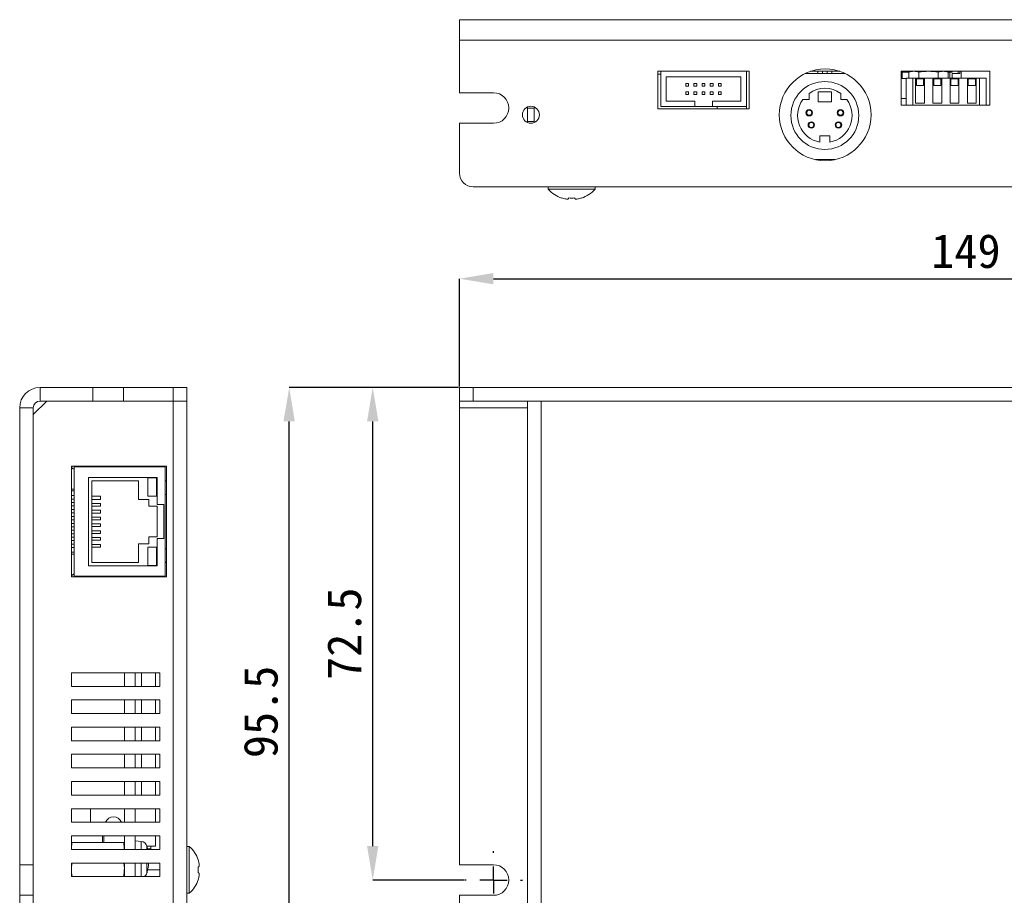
# Model space of a CAD drawing. Header units: millimetres. Extents: x 38 to 175, y 30 to 134.
# Tile 2 of 3: x 38 to 110, y 69 to 134. Entities that reach past the tile are written whole.
import ezdxf

# ---------------------------------------------------------------- set-up
doc = ezdxf.new("R2010")
doc.units = ezdxf.units.MM
doc.header["$PDSIZE"] = -1
doc.linetypes.add('CENTER', pattern=[10.16, 6.35, -1.27, 1.27, -1.27])
doc.layers.add('標註文字', color=4, linetype='Continuous')
doc.styles.add('SLDTEXTSTYLE3', font='kaiu.ttf')
doc.dimstyles.new('SLDDIMSTYLE0', dxfattribs={"dimtxt": 2.5, "dimasz": 2.5, "dimexe": 0, "dimexo": 0.0625, "dimtad": 1, "dimlfac": 2, "dimrnd": 1e-09, "dimzin": 12, "dimdsep": 46, "dimtxsty": 'SLDTEXTSTYLE3', "dimsah": 1, "dimcen": 0.09, "dimadec": 0, "dimazin": 3, "dimtfac": 1, "dimtofl": 0, "dimtmove": 0, "dimatfit": 3, "dimfxl": 0, "dimfrac": 2, "dimtolj": 1, "dimtzin": 12, "dimarcsym": 0})

# ---------------------------------------------------------------- blocks, each defined once
blk = doc.blocks.new('_D_2')
at = {"layer": 'Defpoints', "color": 0, "transparency": 16777216}
for p in [(144.531, 114.503), (70.031, 106.503), (144.531, 106.503)]:
    blk.add_point(p, dxfattribs=at)
at = {"layer": '標註文字', "color": 0, "lineweight": -2, "transparency": 16777216}
for p, q in [((70.031, 106.566), (70.031, 114.503)), ((72.531, 114.503), (142.031, 114.503)), ((144.531, 106.566), (144.531, 114.503))]:
    blk.add_line(p, q, dxfattribs=at)
at = {"layer": '標註文字', "color": 0, "transparency": 16777216}
for points in [[(72.531, 114.92), (72.531, 114.087), (70.031, 114.503)], [(142.031, 114.92), (142.031, 114.087), (144.531, 114.503)]]:
    blk.add_solid(points, dxfattribs=at)
at = {"layer": '標註文字', "color": 0, "lineweight": 9, "transparency": 16777216, "insert": (107.281, 117.794), "char_height": 2.5, "attachment_point": 2, "style": 'SLDTEXTSTYLE3'}
blk.add_mtext('\\A1;149', dxfattribs=at)
blk = doc.blocks.new('_D_3')
at = {"layer": 'Defpoints', "color": 0, "transparency": 16777216}
for p in [(63.649, 106.503), (70.031, 106.503), (70.406, 70.253)]:
    blk.add_point(p, dxfattribs=at)
at = {"layer": '標註文字', "color": 0, "lineweight": -2, "transparency": 16777216}
for p, q in [((69.968, 106.503), (63.649, 106.503)), ((63.649, 72.753), (63.649, 104.003)), ((70.343, 70.253), (63.649, 70.253))]:
    blk.add_line(p, q, dxfattribs=at)
at = {"layer": '標註文字', "color": 0, "transparency": 16777216}
for points in [[(63.232, 104.003), (64.066, 104.003), (63.649, 106.503)], [(63.232, 72.753), (64.066, 72.753), (63.649, 70.253)]]:
    blk.add_solid(points, dxfattribs=at)
at = {"layer": '標註文字', "color": 0, "lineweight": 9, "transparency": 16777216, "insert": (60.299, 88.378), "char_height": 2.5, "attachment_point": 2, "rotation": 90, "style": 'SLDTEXTSTYLE3'}
blk.add_mtext('\\A1;72.5', dxfattribs=at)
blk = doc.blocks.new('_D_4')
at = {"layer": 'Defpoints', "color": 0, "transparency": 16777216}
for p in [(57.504, 106.503), (70.031, 106.503), (71.031, 58.753)]:
    blk.add_point(p, dxfattribs=at)
at = {"layer": '標註文字', "color": 0, "lineweight": -2, "transparency": 16777216}
for p, q in [((69.968, 106.503), (57.504, 106.503)), ((57.504, 61.253), (57.504, 104.003)), ((70.968, 58.753), (57.504, 58.753))]:
    blk.add_line(p, q, dxfattribs=at)
at = {"layer": '標註文字', "color": 0, "transparency": 16777216}
for points in [[(57.087, 104.003), (57.92, 104.003), (57.504, 106.503)], [(57.087, 61.253), (57.92, 61.253), (57.504, 58.753)]]:
    blk.add_solid(points, dxfattribs=at)
at = {"layer": '標註文字', "color": 0, "lineweight": 9, "transparency": 16777216, "insert": (54.154, 82.628), "char_height": 2.5, "attachment_point": 2, "rotation": 90, "style": 'SLDTEXTSTYLE3'}
blk.add_mtext('\\A1;95.5', dxfattribs=at)
blk = doc.blocks.new('SW_CENTERMARKSYMBOL_0')
at = {"layer": '標註文字', "color": 0}
for p, q in [((0, 2), (0, 2.125)), ((0, 0), (0, 1)), ((-2, 0), (-2.125, 0)), ((0, 0), (-1, 0)), ((0, 0), (0, -1)), ((0, 0), (1, 0)), ((2, 0), (2.125, 0)), ((0, -2), (0, -2.125))]:
    blk.add_line(p, q, dxfattribs=at)

msp = doc.modelspace()

# ---------------------------------------------------------------- linework, layer by layer
at = {"color": 7, "lineweight": 9}
for p, q in [((70.0307, 132.0648), (70.0307, 133.5648)), ((70.0307, 133.5648), (144.5307, 133.5648)), ((70.0307, 132.0648), (144.5307, 132.0648)), ((70.0307, 128.1898), (70.0307, 132.0648)), ((84.6307, 129.7648), (84.6307, 127.0148)), ((91.3307, 129.7648), (84.6307, 129.7648)), ((84.8307, 129.7648), (84.8307, 127.1648)), ((91.1307, 127.1648), (91.1307, 129.7648)), ((91.3307, 127.0148), (91.3307, 129.7648)), ((98.0034, 129.7648), (95.8581, 129.7648)), ((96.3807, 129.7648), (96.3807, 129.6148)), ((96.7332, 129.7648), (96.7332, 129.6148)), ((97.0783, 129.7648), (97.0783, 129.6148)), ((97.4307, 129.6148), (97.4307, 129.7648)), ((102.5307, 129.7648), (102.5307, 127.2648)), ((109.0307, 129.7648), (102.5307, 129.7648)), ((102.6007, 129.7148), (102.5307, 129.7148)), ((102.6007, 129.7148), (102.6007, 129.2448)), ((103.0941, 129.7148), (102.6007, 129.7148)), ((103.0557, 129.7648), (103.0557, 129.7148)), ((103.2807, 129.7648), (103.0874, 129.713)), ((103.0874, 129.2648), (103.0874, 129.713)), ((103.809, 129.2648), (103.809, 129.713)), ((105.2524, 129.2648), (105.2524, 129.713)), ((105.9741, 129.713), (105.7807, 129.7648)), ((106.1107, 129.7148), (105.9673, 129.7148)), ((105.9741, 129.2648), (105.9741, 129.713)), ((106.1107, 129.2648), (106.1107, 129.7148)), ((106.2807, 129.7148), (106.1107, 129.7148)), ((106.2807, 129.7148), (106.2807, 129.7648)), ((106.7016, 129.5948), (106.7016, 129.7648)), ((106.8307, 129.5948), (106.8307, 129.7648)), ((106.9307, 129.7648), (106.9307, 129.2648)), ((109.0307, 127.2648), (109.0307, 129.7648)), ((84.6307, 129.5648), (84.8307, 129.5648)), ((90.7307, 129.3648), (85.2307, 129.3648)), ((85.2307, 129.3648), (85.2307, 127.5648)), ((90.7307, 127.5648), (90.7307, 129.3648)), ((95.4857, 129.6148), (98.3758, 129.6148)), ((102.6007, 129.2448), (102.8807, 129.2448)), ((102.8807, 129.2648), (102.8807, 127.2648)), ((102.8807, 129.2648), (103.3807, 129.2648)), ((103.3807, 129.2648), (103.3807, 127.2648)), ((103.5807, 129.2648), (103.3807, 129.2648)), ((103.5807, 129.2648), (103.5807, 127.4148)), ((104.2307, 129.2648), (103.5807, 129.2648)), ((103.6407, 128.7298), (103.6407, 129.2048)), ((103.6407, 129.2048), (104.1707, 129.2048)), ((104.1707, 129.2048), (104.1707, 128.7298)), ((104.2307, 127.4148), (104.2307, 129.2648)), ((104.8507, 129.2648), (104.2307, 129.2648)), ((104.8507, 129.2648), (104.8507, 127.4148)), ((105.5007, 129.2648), (104.8507, 129.2648)), ((104.9107, 128.7298), (104.9107, 129.2048)), ((104.9107, 129.2048), (105.4407, 129.2048)), ((105.4407, 129.2048), (105.4407, 128.7298)), ((105.5007, 127.4148), (105.5007, 129.2648)), ((106.1207, 129.2648), (105.5007, 129.2648)), ((106.1207, 129.2648), (106.1207, 127.4148)), ((106.7707, 129.2648), (106.1207, 129.2648)), ((106.1807, 128.7298), (106.1807, 129.2048)), ((106.1807, 129.2048), (106.7107, 129.2048)), ((106.2807, 129.2648), (106.2807, 129.5948)), ((106.2807, 129.5948), (106.7016, 129.5948)), ((106.7016, 129.5948), (106.8307, 129.5948)), ((106.7107, 129.2048), (106.7107, 128.7298)), ((106.7707, 127.4148), (106.7707, 129.2648)), ((107.3907, 129.2648), (106.7707, 129.2648)), ((107.3907, 129.2648), (107.3907, 127.4148)), ((108.0407, 129.2648), (107.3907, 129.2648)), ((107.4507, 129.2048), (107.9807, 129.2048)), ((107.4507, 128.7298), (107.4507, 129.2048)), ((107.9807, 129.2048), (107.9807, 128.7298)), ((108.0407, 127.4148), (108.0407, 129.2648)), ((108.2807, 129.2648), (108.0407, 129.2648)), ((108.2807, 127.2648), (108.2807, 129.2648)), ((108.2807, 129.2648), (108.7807, 129.2648)), ((108.7807, 129.2648), (108.7807, 127.2648)), ((86.6807, 128.6648), (86.6807, 128.8648)), ((86.6807, 128.8648), (86.8807, 128.8648)), ((86.8807, 128.6648), (86.6807, 128.6648)), ((86.6807, 128.0648), (86.6807, 128.2648)), ((86.6807, 128.2648), (86.8807, 128.2648)), ((86.8807, 128.8648), (86.8807, 128.6648)), ((86.8807, 128.2648), (86.8807, 128.0648)), ((87.2807, 128.8648), (87.4807, 128.8648)), ((87.2807, 128.6648), (87.2807, 128.8648)), ((87.4807, 128.6648), (87.2807, 128.6648)), ((87.2807, 128.0648), (87.2807, 128.2648)), ((87.2807, 128.2648), (87.4807, 128.2648)), ((87.4807, 128.8648), (87.4807, 128.6648)), ((87.4807, 128.2648), (87.4807, 128.0648)), ((87.8807, 128.6648), (87.8807, 128.8648)), ((87.8807, 128.8648), (88.0807, 128.8648)), ((88.0807, 128.6648), (87.8807, 128.6648)), ((87.8807, 128.0648), (87.8807, 128.2648)), ((87.8807, 128.2648), (88.0807, 128.2648)), ((88.0807, 128.8648), (88.0807, 128.6648)), ((88.0807, 128.2648), (88.0807, 128.0648)), ((88.4807, 128.8648), (88.6807, 128.8648)), ((88.4807, 128.6648), (88.4807, 128.8648)), ((88.6807, 128.6648), (88.4807, 128.6648)), ((88.4807, 128.0648), (88.4807, 128.2648)), ((88.4807, 128.2648), (88.6807, 128.2648)), ((88.6807, 128.8648), (88.6807, 128.6648)), ((88.6807, 128.2648), (88.6807, 128.0648)), ((89.0807, 128.8648), (89.2807, 128.8648)), ((89.0807, 128.6648), (89.0807, 128.8648)), ((89.2807, 128.6648), (89.0807, 128.6648)), ((89.0807, 128.0648), (89.0807, 128.2648)), ((89.0807, 128.2648), (89.2807, 128.2648)), ((89.2807, 128.8648), (89.2807, 128.6648)), ((89.2807, 128.2648), (89.2807, 128.0648)), ((97.4057, 128.2648), (96.4057, 128.2648)), ((96.4057, 127.5148), (96.4057, 128.2648)), ((97.4057, 128.2648), (97.4057, 127.5148)), ((104.1707, 128.7298), (103.6407, 128.7298)), ((105.4407, 128.7298), (104.9107, 128.7298)), ((106.7107, 128.7298), (106.1807, 128.7298)), ((107.9807, 128.7298), (107.4507, 128.7298)), ((72.5307, 128.1898), (70.0307, 128.1898)), ((85.2307, 127.5648), (87.3307, 127.5648)), ((86.8807, 128.0648), (86.6807, 128.0648)), ((87.4807, 128.0648), (87.2807, 128.0648)), ((87.3307, 127.5648), (87.3307, 127.1648)), ((88.0807, 128.0648), (87.8807, 128.0648)), ((88.6807, 128.0648), (88.4807, 128.0648)), ((88.6307, 127.5648), (88.6307, 127.1648)), ((88.6307, 127.5648), (90.7307, 127.5648)), ((89.2807, 128.0648), (89.0807, 128.0648)), ((95.2795, 127.6791), (95.7415, 127.6791)), ((95.7415, 127.6791), (95.7415, 128.1411)), ((96.4057, 127.5148), (97.4057, 127.5148)), ((98.0699, 128.1411), (98.0699, 127.6791)), ((98.0699, 127.6791), (98.532, 127.6791)), ((102.8807, 127.7648), (102.6307, 127.7648)), ((75.0307, 127.0648), (75.0307, 127.1377)), ((75.5307, 127.0648), (75.0307, 127.0648)), ((75.0307, 127.0648), (75.0307, 126.0648)), ((75.5307, 127.0648), (75.5307, 127.1377)), ((75.5307, 126.0648), (75.5307, 127.0648)), ((84.6307, 127.0148), (91.3307, 127.0148)), ((84.8307, 127.1648), (87.3307, 127.1648)), ((87.3307, 127.1648), (88.6307, 127.1648)), ((88.6307, 127.1648), (91.1307, 127.1648)), ((88.9807, 127.0148), (88.9807, 127.1648)), ((91.1307, 127.0148), (91.1307, 127.1648)), ((102.5307, 127.2648), (109.0307, 127.2648)), ((103.5807, 127.4148), (104.2307, 127.4148)), ((104.8507, 127.4148), (105.5007, 127.4148)), ((106.1207, 127.4148), (106.7707, 127.4148)), ((107.3907, 127.4148), (108.0407, 127.4148)), ((75.0307, 126.0648), (75.5307, 126.0648)), ((75.0307, 125.992), (75.0307, 126.0648)), ((75.5307, 125.992), (75.5307, 126.0648)), ((70.0307, 122.2648), (70.0307, 125.9398)), ((70.0307, 125.9398), (72.5307, 125.9398)), ((97.2807, 125.0148), (96.5307, 125.0148)), ((96.5307, 125.0148), (96.5307, 124.5503)), ((97.2807, 125.0148), (97.2807, 124.5503)), ((97.6383, 123.2648), (96.2232, 123.2648)), ((71.0307, 121.2648), (143.5307, 121.2648)), ((76.5557, 121.2648), (76.5557, 121.0935)), ((78.2807, 121.0935), (76.5557, 121.0935)), ((80.0057, 121.0935), (78.2807, 121.0935)), ((80.0057, 121.0935), (80.0057, 121.2648)), ((77.5557, 120.4321), (77.5557, 120.4442)), ((78.0507, 120.3998), (78.0507, 120.4442)), ((78.5107, 120.4442), (78.5107, 120.3998)), ((79.0057, 120.4442), (79.0057, 120.4321)), ((39.1813, 106.5033), (39.1813, 105.5033)), ((43.0563, 106.5033), (39.1813, 106.5033)), ((43.0563, 106.5033), (43.0563, 105.5033)), ((45.3063, 106.5033), (43.0563, 106.5033)), ((44.9774, 106.5039), (44.9774, 106.5033)), ((45.3063, 106.5033), (45.3063, 105.5033)), ((48.9813, 106.5033), (45.3063, 106.5033)), ((48.9813, 105.5033), (48.9813, 106.5033)), ((48.9813, 106.5033), (49.9813, 106.5033)), ((48.9825, 106.5039), (48.9825, 106.5033)), ((49.9813, 106.5033), (49.9813, 105.5033)), ((70.0307, 105.5033), (70.0307, 106.5033)), ((70.0307, 106.5033), (71.0307, 106.5033)), ((71.0307, 106.5033), (71.0307, 105.5033)), ((71.0307, 106.5033), (143.5307, 106.5033)), ((39.6813, 105.5033), (38.6813, 104.5033)), ((43.0563, 105.5033), (39.1813, 105.5033)), ((43.0563, 105.5033), (45.3063, 105.5033)), ((48.9813, 105.5033), (45.3063, 105.5033)), ((49.9813, 105.5033), (48.9813, 105.5033)), ((48.9813, 105.5033), (48.9813, 59.3033)), ((49.9813, 105.5033), (49.9813, 59.7533)), ((71.0307, 105.5033), (70.0307, 105.5033)), ((70.0307, 105.5033), (70.0307, 105.0033)), ((71.0307, 105.5033), (143.5307, 105.5033)), ((75.0307, 105.5033), (75.0307, 59.3033)), ((76.0307, 105.5033), (76.0307, 59.7533)), ((138.5307, 105.5033), (76.0307, 105.5033)), ((38.6813, 105.0033), (37.6813, 105.0033)), ((37.6813, 105.0033), (37.6813, 71.3783)), ((38.6813, 105.0033), (38.6813, 71.3783)), ((70.0307, 105.0033), (70.0307, 71.3783)), ((48.4813, 100.7033), (41.4813, 100.7033)), ((41.4813, 100.7033), (41.4813, 92.5533)), ((41.668, 100.7033), (41.6783, 100.6533)), ((43.1313, 100.6533), (43.1337, 100.7033)), ((44.1292, 100.7033), (44.1313, 100.6533)), ((45.9313, 100.6533), (45.9337, 100.7033)), ((46.9292, 100.7033), (46.9313, 100.6533)), ((47.9813, 100.7033), (47.9813, 100.6533)), ((48.4813, 92.5533), (48.4813, 100.7033)), ((41.5518, 100.5783), (41.4813, 100.5783)), ((41.6813, 100.5033), (41.6413, 100.5033)), ((41.6813, 100.6533), (41.6783, 100.6533)), ((41.6813, 100.6533), (43.1313, 100.6533)), ((41.6813, 92.6033), (41.6813, 100.6533)), ((43.1313, 100.6533), (44.1313, 100.6533)), ((44.1313, 100.6533), (45.9313, 100.6533)), ((45.9313, 100.6533), (46.9313, 100.6533)), ((46.9313, 100.6533), (48.3813, 100.6533)), ((48.3813, 99.6283), (48.3813, 100.6533)), ((42.7313, 99.8783), (42.7313, 93.3783)), ((47.7813, 99.8783), (42.7313, 99.8783)), ((42.9813, 99.6283), (46.4313, 99.6283)), ((42.9813, 93.6283), (42.9813, 99.6283)), ((46.4313, 99.6283), (46.4313, 98.2533)), ((47.1063, 99.8533), (47.7563, 99.8533)), ((47.1063, 99.8533), (47.1063, 98.5033)), ((47.7563, 98.5033), (47.7563, 99.8533)), ((47.7813, 97.8783), (47.7813, 99.8783)), ((48.3813, 99.6283), (48.3813, 98.6283)), ((41.4813, 99.0283), (41.6813, 99.0283)), ((43.6313, 98.5033), (43.6313, 98.2647)), ((47.1063, 98.5033), (47.7563, 98.5033)), ((48.3813, 94.6283), (48.3813, 98.6283)), ((43.6313, 97.9647), (43.6313, 97.7628)), ((46.4313, 98.2533), (47.1813, 98.2533)), ((47.1813, 98.2533), (47.1813, 97.7533)), ((48.2813, 97.8783), (47.7813, 97.8783)), ((48.2813, 95.3783), (48.2813, 97.8783)), ((43.6313, 97.4628), (43.6313, 97.2609)), ((47.1813, 97.7533), (47.7813, 97.7533)), ((47.7813, 97.7533), (47.7813, 95.5033)), ((49.9813, 97.3295), (49.9819, 97.3295)), ((43.6313, 96.9609), (43.6313, 96.759)), ((43.6313, 96.459), (43.6313, 96.2571)), ((75.0301, 96.468), (75.0307, 96.468)), ((43.6313, 95.9571), (43.6313, 95.7552)), ((43.6313, 95.4552), (43.6313, 95.2533)), ((43.6313, 94.9533), (43.6313, 94.7533)), ((46.4313, 95.0033), (46.4313, 93.6283)), ((47.1813, 95.0033), (46.4313, 95.0033)), ((47.1813, 95.5033), (47.1813, 95.0033)), ((47.7813, 95.5033), (47.1813, 95.5033)), ((47.7813, 93.3783), (47.7813, 95.3783)), ((47.7813, 95.3783), (48.2813, 95.3783)), ((41.6813, 94.2283), (41.4813, 94.2283)), ((47.1063, 94.7533), (47.1063, 93.4033)), ((47.7563, 94.7533), (47.1063, 94.7533)), ((47.7563, 93.4033), (47.7563, 94.7533)), ((48.3813, 94.6283), (48.3813, 93.6283)), ((49.9813, 94.5295), (49.9819, 94.5295)), ((75.0301, 94.468), (75.0307, 94.468)), ((46.4313, 93.6283), (42.9813, 93.6283)), ((48.3813, 92.6033), (48.3813, 93.6283)), ((41.6413, 92.7533), (41.6813, 92.7533)), ((42.7313, 93.3783), (47.7813, 93.3783)), ((47.1063, 93.4033), (47.7563, 93.4033)), ((41.4813, 92.6783), (41.5518, 92.6783)), ((41.4813, 92.5533), (48.4813, 92.5533)), ((41.6783, 92.6033), (41.6663, 92.5533)), ((41.6783, 92.6033), (41.6813, 92.6033)), ((43.1313, 92.6033), (41.6813, 92.6033)), ((44.1313, 92.6033), (43.1313, 92.6033)), ((43.1313, 92.6033), (43.1337, 92.5533)), ((44.1292, 92.5533), (44.1313, 92.6033)), ((45.9313, 92.6033), (44.1313, 92.6033)), ((45.3813, 92.5533), (45.3813, 92.6033)), ((46.9313, 92.6033), (45.9313, 92.6033)), ((45.9313, 92.6033), (45.9337, 92.5533)), ((46.9292, 92.5533), (46.9313, 92.6033)), ((48.3813, 92.6033), (46.9313, 92.6033)), ((47.6813, 92.6033), (47.6813, 92.5533)), ((49.9813, 91.7295), (49.9819, 91.7295)), ((49.9813, 90.3295), (49.9819, 90.3295)), ((49.9813, 88.9295), (49.9819, 88.9295)), ((49.9813, 87.5295), (49.9819, 87.5295)), ((41.4813, 85.5033), (41.4813, 84.5033)), ((47.9813, 85.5033), (41.4813, 85.5033)), ((45.3813, 84.5033), (45.3813, 85.5033)), ((46.1813, 84.5033), (46.1813, 85.5033)), ((46.6313, 85.5033), (46.6313, 84.5033)), ((47.6813, 85.5033), (47.6813, 84.5033)), ((47.9813, 84.5033), (47.9813, 85.5033)), ((41.4813, 84.5033), (47.9813, 84.5033)), ((41.4813, 83.5033), (41.4813, 82.5033)), ((47.9813, 83.5033), (41.4813, 83.5033)), ((45.3813, 82.5033), (45.3813, 83.5033)), ((46.1813, 82.5033), (46.1813, 83.5033)), ((46.6313, 83.5033), (46.6313, 82.5033)), ((47.6813, 83.5033), (47.6813, 82.5033)), ((47.9813, 82.5033), (47.9813, 83.5033)), ((49.9813, 83.3295), (49.9819, 83.3295)), ((41.4813, 82.5033), (47.9813, 82.5033)), ((41.4813, 81.5033), (41.4813, 80.5033)), ((47.9813, 81.5033), (41.4813, 81.5033)), ((45.3813, 80.5033), (45.3813, 81.5033)), ((46.1813, 80.5033), (46.1813, 81.5033)), ((46.6313, 81.5033), (46.6313, 80.5033)), ((47.6813, 81.5033), (47.6813, 80.5033)), ((47.9813, 80.5033), (47.9813, 81.5033)), ((41.4813, 80.5033), (47.9813, 80.5033)), ((49.9813, 80.5295), (49.9819, 80.5295)), ((41.4813, 79.5033), (41.4813, 78.5033)), ((47.9813, 79.5033), (41.4813, 79.5033)), ((45.3813, 78.5033), (45.3813, 79.5033)), ((46.1813, 78.5033), (46.1813, 79.5033)), ((46.6313, 79.5033), (46.6313, 78.5033)), ((47.6813, 79.5033), (47.6813, 78.5033)), ((47.9813, 78.5033), (47.9813, 79.5033)), ((41.4813, 78.5033), (47.9813, 78.5033)), ((41.4813, 77.5033), (41.4813, 76.5033)), ((47.9813, 77.5033), (41.4813, 77.5033)), ((45.3813, 76.5033), (45.3813, 77.5033)), ((46.1813, 76.5033), (46.1813, 77.5033)), ((46.6313, 77.5033), (46.6313, 76.5033)), ((47.6813, 77.5033), (47.6813, 76.5033)), ((47.9813, 76.5033), (47.9813, 77.5033)), ((41.4813, 76.5033), (47.9813, 76.5033)), ((41.4813, 75.5033), (41.4813, 74.5033)), ((47.9813, 75.5033), (41.4813, 75.5033)), ((42.8813, 75.5033), (42.8813, 74.5033)), ((45.3813, 74.5033), (45.3813, 75.5033)), ((46.1813, 74.5033), (46.1813, 75.5033)), ((47.6813, 75.5033), (47.6813, 74.5033)), ((47.9813, 74.5033), (47.9813, 75.5033)), ((49.9813, 74.9295), (49.9819, 74.9295)), ((41.4813, 74.5033), (47.9813, 74.5033)), ((41.4813, 73.5033), (41.4813, 72.5033)), ((47.9813, 73.5033), (41.4813, 73.5033)), ((43.7813, 73.5033), (43.7813, 73.0033)), ((43.8813, 73.0033), (43.8813, 73.5033)), ((45.3813, 72.5033), (45.3813, 73.5033)), ((46.1813, 72.5033), (46.1813, 73.5033)), ((47.6813, 73.5033), (47.6813, 72.7533)), ((47.9813, 72.5033), (47.9813, 73.5033)), ((49.9813, 73.5295), (49.9819, 73.5295)), ((41.4813, 72.5033), (47.9813, 72.5033)), ((45.3295, 73.0033), (41.5331, 73.0033)), ((46.6049, 73.0912), (46.1813, 73.1283)), ((47.035, 72.7533), (47.6813, 72.7533)), ((47.0636, 72.6533), (47.0586, 72.6533)), ((47.0837, 72.5533), (47.3313, 72.5533)), ((47.3313, 72.5533), (47.3313, 72.7533)), ((50.1526, 72.7283), (49.9813, 72.7283)), ((50.1526, 72.7283), (50.1526, 71.0033)), ((50.8019, 71.7283), (50.814, 71.7283)), ((37.6813, 71.3783), (38.6813, 71.3783)), ((37.6813, 71.3783), (37.6813, 69.1283)), ((38.6813, 69.1283), (38.6813, 71.3783)), ((41.5124, 71.5033), (41.4813, 71.1283)), ((47.9813, 71.5033), (41.4813, 71.5033)), ((41.4813, 71.5033), (41.4813, 70.5033)), ((45.3813, 71.1283), (45.3502, 71.5033)), ((45.3813, 70.5033), (45.3813, 71.5033)), ((46.1813, 70.5033), (46.1813, 71.5033)), ((47.9813, 71.0033), (47.0951, 71.0033)), ((47.9813, 70.5033), (47.9813, 71.5033)), ((50.1526, 71.0033), (50.1526, 69.2783)), ((50.8019, 71.2333), (50.8463, 71.2333)), ((72.5307, 71.3783), (70.0307, 71.3783)), ((41.4813, 70.5033), (47.9813, 70.5033)), ((47.0586, 70.8533), (47.0636, 70.8533)), ((50.8463, 70.7733), (50.8019, 70.7733)), ((50.814, 70.2783), (50.8019, 70.2783)), ((37.6813, 69.1283), (38.6813, 69.1283)), ((37.6813, 69.1283), (37.6813, 59.7533)), ((38.6813, 69.1283), (38.6813, 59.7533)), ((49.9813, 69.3295), (49.9819, 69.3295)), ((49.9813, 69.2783), (50.1526, 69.2783)), ((70.0307, 69.1283), (70.0307, 59.7533)), ((70.0307, 69.1283), (72.5307, 69.1283))]:
    msp.add_line(p, q, dxfattribs=at)
at = {"color": 8, "lineweight": 9}
for p, q in [((70.0307, 105.0033), (75.0307, 105.0033)), ((46.6049, 73.0912), (46.6049, 72.5033)), ((47.0413, 72.7331), (47.0413, 72.5033)), ((46.6049, 71.5033), (46.6049, 70.5033)), ((47.0413, 71.5033), (47.0413, 70.7734))]:
    msp.add_line(p, q, dxfattribs=at)
at = {"color": 7, "lineweight": 9}
for centre, radius in [((96.9307, 126.5648), 3.375), ((96.9057, 126.5148), 2.5), ((75.2807, 126.5648), 0.625), ((95.7557, 126.7148), 0.2375), ((95.7557, 126.7148), 0.1875), ((98.0557, 126.7148), 0.2375), ((98.0557, 126.7148), 0.1875), ((95.9057, 125.8148), 0.2375), ((97.9057, 125.8148), 0.2375), ((95.9057, 125.8148), 0.1875), ((97.9057, 125.8148), 0.1875)]:
    msp.add_circle(centre, radius, dxfattribs=at)
for centre, radius, start, end in [((96.9057, 126.5148), 2, 54.401141, 125.598859), ((72.5307, 127.0648), 1.125, 270, 90), ((96.9057, 126.5148), 2, 144.401141, 259.193077), ((96.9057, 126.5148), 2, 280.806923, 35.598859), ((102.6307, 127.9648), 0.2, 240, 270), ((71.0307, 122.2648), 1, 180, 270), ((78.2807, 122.6148), 2.3, 221.409622, 251.626062), ((78.2807, 122.6148), 2.3, 288.373938, 318.590378), ((78.2807, 122.6148), 2.2885, 251.530162, 255.447947), ((78.2807, 122.6148), 2.1827, 263.951405, 276.048595), ((78.2807, 122.6148), 2.2885, 284.552053, 288.469838), ((39.1813, 105.0033), 1.5, 90, 180), ((39.1813, 105.0033), 0.5, 90, 180), ((44.5813, 74.2783), 0.625, 21.100196, 158.899804), ((46.5613, 72.5931), 0.5, 16.257028, 85), ((43.6813, 71.7533), 3.5, 14.900597, 16.257028), ((43.6813, 71.7533), 3.4952, 12.390905, 14.921556), ((48.6313, 71.0033), 2.3, 18.373938, 48.590378), ((48.6313, 71.0033), 2.2885, 14.552053, 18.469838), ((43.6813, 71.7533), 3.4952, 345.078444, 352.464966), ((48.6313, 71.0033), 2.1827, 353.951405, 6.048595), ((72.5307, 70.2533), 1.125, 270, 90), ((46.5613, 70.9134), 0.5, 304.883223, 343.742972), ((43.6813, 71.7533), 3.5, 343.742972, 345.099403), ((48.6313, 71.0033), 2.3, 311.409622, 341.626062), ((48.6313, 71.0033), 2.2885, 341.530162, 345.447947)]:
    msp.add_arc(centre, radius, start, end, dxfattribs=at)
for points in [[(103.4482, 129.7648), (103.3277, 129.7648), (103.2074, 129.7452), (103.0874, 129.713)], [(103.809, 129.713), (103.6891, 129.7452), (103.5683, 129.7648), (103.4482, 129.7648)], [(104.5307, 129.7648), (104.2902, 129.7648), (104.0496, 129.7453), (103.809, 129.713)], [(105.2524, 129.713), (105.0119, 129.7453), (104.7713, 129.7648), (104.5307, 129.7648)], [(105.6133, 129.7648), (105.493, 129.7648), (105.3727, 129.7453), (105.2524, 129.713)], [(105.9741, 129.713), (105.8538, 129.7453), (105.7335, 129.7648), (105.6133, 129.7648)], [(41.4813, 73.0033), (41.4813, 73.0033), (41.5009, 73.0033), (41.5331, 73.0033)], [(45.3295, 73.0033), (45.3617, 73.0033), (45.3813, 73.0033), (45.3813, 73.0033)], [(41.4813, 71.1283), (41.4813, 70.9199), (41.5009, 70.7116), (41.5331, 70.5033)], [(45.3295, 70.5033), (45.3617, 70.7116), (45.3813, 70.9199), (45.3813, 71.1283)]]:
    msp.add_open_spline(points, degree=3, dxfattribs=at)
for points, knots in [([(77.7057, 120.3998), (77.7503, 120.3882), (77.7948, 120.379), (77.8786, 120.3663), (77.9174, 120.363), (77.9818, 120.363), (78.0077, 120.3663), (78.042, 120.3789), (78.0507, 120.3882), (78.0507, 120.3998)], [0, 0, 0, 0, 0.25, 0.25, 0.5, 0.5, 0.75, 0.75, 1, 1, 1, 1]), ([(78.5107, 120.3998), (78.5107, 120.3882), (78.5194, 120.379), (78.5537, 120.3663), (78.5795, 120.363), (78.6438, 120.363), (78.6828, 120.3663), (78.7662, 120.3789), (78.8111, 120.3882), (78.8557, 120.3998)], [0, 0, 0, 0, 0.25, 0.25, 0.5, 0.5, 0.75, 0.75, 1, 1, 1, 1]), ([(41.511, 100.7033), (41.5123, 100.6951), (41.5183, 100.6577), (41.5338, 100.6041), (41.5618, 100.5496), (41.5943, 100.5176), (41.6227, 100.5062), (41.6387, 100.5037), (41.6413, 100.5033)], [0, 0, 0, 0, 0.0971215, 0.4443316, 0.651142, 0.8097017, 0.9695702, 1, 1, 1, 1]), ([(48.3813, 99.6283), (48.3984, 99.6275), (48.4425, 99.6257), (48.4666, 99.6232), (48.4813, 99.6217)], [0, 0, 0, 0, 0.388645, 1, 1, 1, 1]), ([(41.4809, 98.8883), (41.4807, 98.8883), (41.4799, 98.8883), (41.4847, 98.8883), (41.4926, 98.8883), (41.5001, 98.8883), (41.5123, 98.8883), (41.5279, 98.8883), (41.547, 98.8883), (41.5691, 98.8883), (41.5935, 98.8883), (41.6279, 98.8883), (41.6581, 98.8883), (41.6785, 98.8883), (41.6813, 98.8883)], [0, 0, 0, 0, 0.0630012, 0.2216625, 0.2612528, 0.3404966, 0.4197605, 0.4990511, 0.5783338, 0.6576155, 0.7368471, 0.8160354, 0.9743986, 1, 1, 1, 1]), ([(41.6813, 98.5383), (41.6413, 98.5383), (41.5667, 98.5383), (41.5011, 98.5383), (41.4833, 98.5383), (41.4816, 98.5383), (41.4813, 98.5383)], [0, 0, 0, 0, 0.3389822, 0.6318719, 0.9233691, 1, 1, 1, 1]), ([(42.9813, 98.5033), (43.1648, 98.5033), (43.3482, 98.5033), (43.5201, 98.5033), (43.5757, 98.5033), (43.6313, 98.5033)], [0, 0, 0, 0, 0.3798231, 0.3798231, 1, 1, 1, 1]), ([(48.4813, 98.6347), (48.4792, 98.6345), (48.4678, 98.6329), (48.4362, 98.6306), (48.398, 98.629), (48.3813, 98.6283)], [0, 0, 0, 0, 0.109246, 0.6087869, 1, 1, 1, 1]), ([(41.4813, 98.2883), (41.4864, 98.2883), (41.4951, 98.2883), (41.5714, 98.2883), (41.6423, 98.2883), (41.6813, 98.2883)], [0, 0, 0, 0, 0.38694527, 0.66282747, 1, 1, 1, 1]), ([(41.6813, 98.0283), (41.6413, 98.0283), (41.5667, 98.0283), (41.5011, 98.0283), (41.4833, 98.0283), (41.4816, 98.0283), (41.4813, 98.0283)], [0, 0, 0, 0, 0.3389822, 0.6318719, 0.9233691, 1, 1, 1, 1]), ([(41.4813, 97.7783), (41.4864, 97.7783), (41.4951, 97.7783), (41.5714, 97.7783), (41.6423, 97.7783), (41.6813, 97.7783)], [0, 0, 0, 0, 0.3869453, 0.6628275, 1, 1, 1, 1]), ([(43.6313, 98.2647), (43.5757, 98.2647), (43.5201, 98.2647), (43.3482, 98.2647), (43.1648, 98.2647), (42.9813, 98.2647)], [0, 0, 0, 0, 0.6201769, 0.6201769, 1, 1, 1, 1]), ([(42.9813, 97.9647), (43.1648, 97.9647), (43.3482, 97.9647), (43.5201, 97.9647), (43.5757, 97.9647), (43.6313, 97.9647)], [0, 0, 0, 0, 0.3798231, 0.3798231, 1, 1, 1, 1]), ([(41.6813, 97.5183), (41.6413, 97.5183), (41.5667, 97.5183), (41.5011, 97.5183), (41.4833, 97.5183), (41.4816, 97.5183), (41.4813, 97.5183)], [0, 0, 0, 0, 0.33898222, 0.63187194, 0.92336912, 1, 1, 1, 1]), ([(41.4813, 97.2683), (41.4864, 97.2683), (41.4951, 97.2683), (41.5714, 97.2683), (41.6423, 97.2683), (41.6813, 97.2683)], [0, 0, 0, 0, 0.3869453, 0.6628275, 1, 1, 1, 1]), ([(43.6313, 97.7628), (43.5757, 97.7628), (43.5201, 97.7628), (43.3482, 97.7628), (43.1648, 97.7628), (42.9813, 97.7628)], [0, 0, 0, 0, 0.6201769, 0.6201769, 1, 1, 1, 1]), ([(42.9813, 97.4628), (43.1648, 97.4628), (43.3482, 97.4628), (43.5201, 97.4628), (43.5757, 97.4628), (43.6313, 97.4628)], [0, 0, 0, 0, 0.3798231, 0.3798231, 1, 1, 1, 1]), ([(43.6313, 97.2609), (43.5757, 97.2609), (43.5201, 97.2609), (43.3482, 97.2609), (43.1648, 97.2609), (42.9813, 97.2609)], [0, 0, 0, 0, 0.6201769, 0.6201769, 1, 1, 1, 1]), ([(41.6813, 97.0083), (41.6413, 97.0083), (41.5667, 97.0083), (41.5011, 97.0083), (41.4833, 97.0083), (41.4816, 97.0083), (41.4813, 97.0083)], [0, 0, 0, 0, 0.3389822, 0.6318719, 0.9233691, 1, 1, 1, 1]), ([(41.4813, 96.7583), (41.4864, 96.7583), (41.4951, 96.7583), (41.5714, 96.7583), (41.6423, 96.7583), (41.6813, 96.7583)], [0, 0, 0, 0, 0.3869453, 0.6628275, 1, 1, 1, 1]), ([(41.6813, 96.4983), (41.6413, 96.4983), (41.5667, 96.4983), (41.5011, 96.4983), (41.4833, 96.4983), (41.4816, 96.4983), (41.4813, 96.4983)], [0, 0, 0, 0, 0.3389822, 0.6318719, 0.9233691, 1, 1, 1, 1]), ([(42.9813, 96.9609), (43.1648, 96.9609), (43.3482, 96.9609), (43.5201, 96.9609), (43.5757, 96.9609), (43.6313, 96.9609)], [0, 0, 0, 0, 0.3798231, 0.3798231, 1, 1, 1, 1]), ([(43.6313, 96.759), (43.5757, 96.759), (43.5201, 96.759), (43.3482, 96.759), (43.1648, 96.759), (42.9813, 96.759)], [0, 0, 0, 0, 0.6201769, 0.6201769, 1, 1, 1, 1]), ([(42.9813, 96.459), (43.1648, 96.459), (43.3482, 96.459), (43.5201, 96.459), (43.5757, 96.459), (43.6313, 96.459)], [0, 0, 0, 0, 0.3798231, 0.3798231, 1, 1, 1, 1]), ([(41.4813, 96.2483), (41.4864, 96.2483), (41.4951, 96.2483), (41.5714, 96.2483), (41.6423, 96.2483), (41.6813, 96.2483)], [0, 0, 0, 0, 0.3869453, 0.6628275, 1, 1, 1, 1]), ([(41.6813, 95.9883), (41.6413, 95.9883), (41.5667, 95.9883), (41.5011, 95.9883), (41.4833, 95.9883), (41.4816, 95.9883), (41.4813, 95.9883)], [0, 0, 0, 0, 0.3389822, 0.6318719, 0.9233691, 1, 1, 1, 1]), ([(41.4813, 95.7383), (41.4864, 95.7383), (41.4951, 95.7383), (41.5714, 95.7383), (41.6423, 95.7383), (41.6813, 95.7383)], [0, 0, 0, 0, 0.3869453, 0.6628275, 1, 1, 1, 1]), ([(43.6313, 96.2571), (43.5757, 96.2571), (43.5201, 96.2571), (43.3482, 96.2571), (43.1648, 96.2571), (42.9813, 96.2571)], [0, 0, 0, 0, 0.6201769, 0.6201769, 1, 1, 1, 1]), ([(42.9813, 95.9571), (43.1648, 95.9571), (43.3482, 95.9571), (43.5201, 95.9571), (43.5757, 95.9571), (43.6313, 95.9571)], [0, 0, 0, 0, 0.3798231, 0.3798231, 1, 1, 1, 1]), ([(43.6313, 95.7552), (43.5757, 95.7552), (43.5201, 95.7552), (43.3482, 95.7552), (43.1648, 95.7552), (42.9813, 95.7552)], [0, 0, 0, 0, 0.6201769, 0.6201769, 1, 1, 1, 1]), ([(41.6813, 95.4783), (41.6413, 95.4783), (41.5667, 95.4783), (41.5011, 95.4783), (41.4833, 95.4783), (41.4816, 95.4783), (41.4813, 95.4783)], [0, 0, 0, 0, 0.33898222, 0.63187194, 0.92336912, 1, 1, 1, 1]), ([(41.4813, 95.2283), (41.4864, 95.2283), (41.4951, 95.2283), (41.5714, 95.2283), (41.6423, 95.2283), (41.6813, 95.2283)], [0, 0, 0, 0, 0.3869453, 0.6628275, 1, 1, 1, 1]), ([(41.6813, 94.9683), (41.6413, 94.9683), (41.5667, 94.9683), (41.5011, 94.9683), (41.4833, 94.9683), (41.4816, 94.9683), (41.4813, 94.9683)], [0, 0, 0, 0, 0.3389822, 0.6318719, 0.9233691, 1, 1, 1, 1]), ([(42.9813, 95.4552), (43.1648, 95.4552), (43.3482, 95.4552), (43.5201, 95.4552), (43.5757, 95.4552), (43.6313, 95.4552)], [0, 0, 0, 0, 0.3798231, 0.3798231, 1, 1, 1, 1]), ([(43.6313, 95.2533), (43.5757, 95.2533), (43.5201, 95.2533), (43.3482, 95.2533), (43.1648, 95.2533), (42.9813, 95.2533)], [0, 0, 0, 0, 0.6201769, 0.6201769, 1, 1, 1, 1]), ([(42.9813, 94.9533), (43.1648, 94.9533), (43.3482, 94.9533), (43.5201, 94.9533), (43.5757, 94.9533), (43.6313, 94.9533)], [0, 0, 0, 0, 0.3798231, 0.3798231, 1, 1, 1, 1]), ([(41.6813, 94.3683), (41.672, 94.3683), (41.6518, 94.3683), (41.6204, 94.3683), (41.5887, 94.3683), (41.5642, 94.3683), (41.5422, 94.3683), (41.5231, 94.3683), (41.5085, 94.3683), (41.497, 94.3683), (41.4902, 94.3683), (41.4844, 94.3683), (41.4803, 94.3683), (41.481, 94.3683), (41.4813, 94.3683)], [0, 0, 0, 0, 0.0829309, 0.1803843, 0.2778678, 0.3754358, 0.4241865, 0.5218563, 0.6195482, 0.6682955, 0.7658979, 0.8146361, 0.9121691, 1, 1, 1, 1]), ([(41.4813, 94.7183), (41.4864, 94.7183), (41.4951, 94.7183), (41.5714, 94.7183), (41.6423, 94.7183), (41.6813, 94.7183)], [0, 0, 0, 0, 0.3869453, 0.6628275, 1, 1, 1, 1]), ([(42.9813, 94.7533), (43.1648, 94.7533), (43.3482, 94.7533), (43.5201, 94.7533), (43.5757, 94.7533), (43.6313, 94.7533)], [0, 0, 0, 0, 0.3798231, 0.3798231, 1, 1, 1, 1]), ([(48.3813, 94.6283), (48.3984, 94.6275), (48.4425, 94.6257), (48.4666, 94.6232), (48.4813, 94.6217)], [0, 0, 0, 0, 0.388645, 1, 1, 1, 1]), ([(48.4813, 93.6347), (48.4792, 93.6345), (48.4678, 93.6329), (48.4362, 93.6306), (48.398, 93.629), (48.3813, 93.6283)], [0, 0, 0, 0, 0.109246, 0.6087869, 1, 1, 1, 1]), ([(41.511, 92.5533), (41.5123, 92.5614), (41.5183, 92.5988), (41.5338, 92.6524), (41.5618, 92.7069), (41.5943, 92.7389), (41.6227, 92.7504), (41.6387, 92.7529), (41.6413, 92.7533)], [0, 0, 0, 0, 0.0971215, 0.4443316, 0.651142, 0.8097017, 0.9695702, 1, 1, 1, 1]), ([(41.5331, 73.0033), (41.5252, 72.9511), (41.5001, 72.7852), (41.4937, 72.6179), (41.4893, 72.5033)], [0, 0, 0, 0, 0.3144793, 1, 1, 1, 1]), ([(45.3733, 72.5033), (45.3689, 72.6179), (45.3624, 72.7852), (45.3374, 72.9511), (45.3295, 73.0033)], [0, 0, 0, 0, 0.6855207, 1, 1, 1, 1]), ([(47.1609, 71.5033), (47.161, 71.4842), (47.1611, 71.4439), (47.1553, 71.3682), (47.1489, 71.3166), (47.1463, 71.2949)], [0, 0, 0, 0, 0.3424769, 0.7245825, 1, 1, 1, 1]), ([(50.8463, 71.2333), (50.8579, 71.2333), (50.8671, 71.2419), (50.8798, 71.2763), (50.8831, 71.3021), (50.8831, 71.3664), (50.8798, 71.4053), (50.8672, 71.4888), (50.8579, 71.5336), (50.8463, 71.5783)], [0, 0, 0, 0, 0.25, 0.25, 0.5, 0.5, 0.75, 0.75, 1, 1, 1, 1]), ([(50.8463, 70.4283), (50.8579, 70.4729), (50.8671, 70.5174), (50.8798, 70.6011), (50.8831, 70.6399), (50.8831, 70.7043), (50.8798, 70.7302), (50.8672, 70.7645), (50.8579, 70.7733), (50.8463, 70.7733)], [0, 0, 0, 0, 0.25, 0.25, 0.5, 0.5, 0.75, 0.75, 1, 1, 1, 1])]:
    msp.add_open_spline(points, degree=3, knots=knots, dxfattribs=at)

# ---------------------------------------------------------------- block references
at = {"layer": '標註文字', "linetype": 'CENTER', "lineweight": 9, "rotation": 90}
msp.add_blockref('SW_CENTERMARKSYMBOL_0', (72.5307, 70.2533), dxfattribs=at)

# ---------------------------------------------------------------- dimensions: what is measured, and where the dimension line sits
at = {"layer": '標註文字', "lineweight": 9}
for base, p1, p2, angle, picture, middle in [((144.5307, 114.5033), (70.0307, 106.5033), (144.5307, 106.5033), 180, '_D_2', (107.2807, 114.5033)), ((57.5035, 106.5033), (71.0307, 58.7533), (70.0307, 106.5033), 90, '_D_4', (57.5035, 82.6283)), ((63.6489, 106.5033), (70.4057, 70.2533), (70.0307, 106.5033), 90, '_D_3', (63.6489, 88.3783))]:
    dim = msp.add_linear_dim(base=base, p1=p1, p2=p2, angle=angle, dimstyle='SLDDIMSTYLE0', dxfattribs=at)
    dim.commit()
    dim.dimension.update_dxf_attribs({"geometry": picture, "text_midpoint": middle, "dimtype": 160})

doc.saveas('drawing.dxf')
